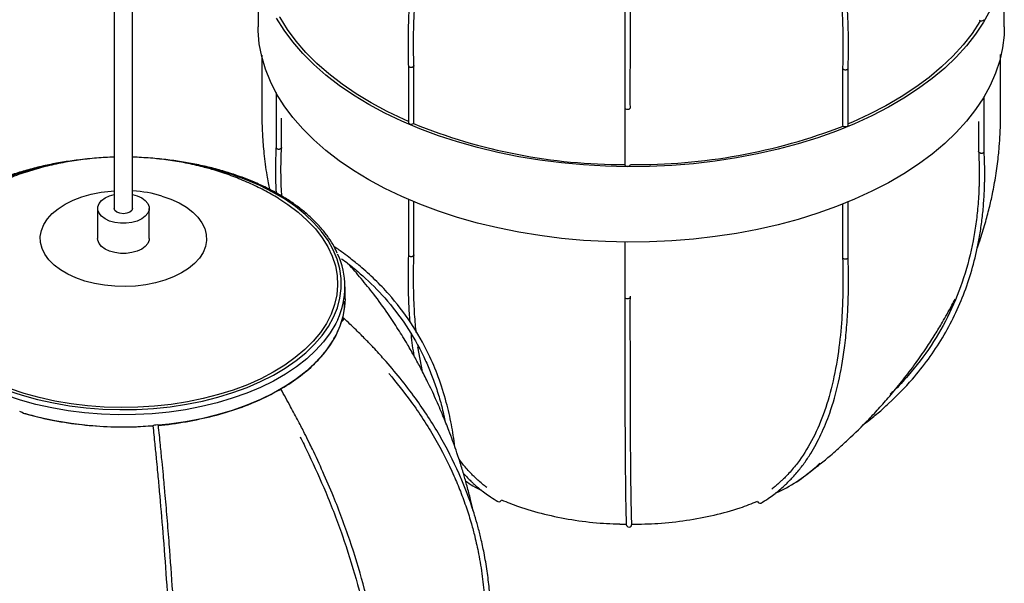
# Paper-space layout '_Isométrica' of a CAD drawing. Header units: millimetres. Extents: x -1188 to -336, y -333 to 1246.
# Tile 3 of 8: x -1033 to -767, y -155 to -2. Entities that reach past the tile are written whole.
import ezdxf

# ---------------------------------------------------------------- set-up
doc = ezdxf.new("R2010")
doc.units = ezdxf.units.MM

psp = doc.layouts.new('_Isométrica')

# ---------------------------------------------------------------- linework, layer by layer
at = {"color": 7, "linetype": 'Continuous', "lineweight": 25}
for p, q in [((-1007.64, 89.8), (-1007.64, -53.4)), ((-1002.64, -53.4), (-1002.64, 89.8)), ((-968.66, 16.18), (-968.66, -4.23)), ((-766.66, -4.23), (-766.66, 16.18)), ((-927.99, -14.79), (-927.99, -30.18)), ((-926.49, -30.18), (-926.49, -14.77)), ((-810.44, -15.44), (-810.44, -30.86)), ((-808.94, -30.86), (-808.94, -15.46)), ((-963.82, -22.07), (-963.82, -36.92)), ((-772.12, -38.01), (-772.12, -23.13)), ((-869.4, -26.14), (-869.4, -41.54)), ((-962.32, -36.95), (-962.32, -28.95)), ((-773.62, -29.91), (-773.62, -38.03)), ((-927.99, -51), (-927.99, -66)), ((-926.49, -66.01), (-926.49, -51.63)), ((-810.44, -52.28), (-810.44, -66.68)), ((-808.94, -66.67), (-808.94, -51.67)), ((-1012.14, -53.4), (-1012.14, -61.56)), ((-998.14, -61.56), (-998.14, -53.4)), ((-869.4, -62.53), (-869.4, -77.36)), ((-945.14, -77.89), (-945.14, -74.63)), ((-924.18, -97.57), (-925.39, -90.83))]:
    psp.add_line(p, q, dxfattribs=at)
at = {"color": 7, "linetype": 'Continuous', "lineweight": 25, "flags": 128}
for points in [[(-770.5, 0.26), (-772.31, -3.04), (-774.45, -6.27), (-776.92, -9.41), (-779.7, -12.47), (-782.8, -15.43), (-786.19, -18.28), (-789.87, -21), (-793.82, -23.6), (-798.03, -26.05), (-802.49, -28.36), (-807.18, -30.51), (-812.07, -32.5), (-817.17, -34.31), (-822.44, -35.95), (-827.87, -37.41), (-833.44, -38.67), (-839.12, -39.75), (-844.91, -40.63), (-850.78, -41.3), (-856.71, -41.78), (-862.68, -42.05), (-868.66, -42.12), (-874.65, -41.99), (-880.6, -41.64), (-886.51, -41.1), (-892.36, -40.36), (-898.12, -39.41), (-903.77, -38.27), (-909.29, -36.94), (-914.67, -35.42), (-919.88, -33.73), (-924.91, -31.85), (-929.74, -29.81), (-934.35, -27.61), (-938.73, -25.25), (-942.86, -22.75), (-946.72, -20.11), (-950.3, -17.34), (-953.6, -14.45), (-956.59, -11.46), (-959.27, -8.37), (-961.63, -5.2), (-963.66, -1.94)], [(-927.99, -29.86), (-929.13, -29.36), (-933.69, -27.17), (-938.03, -24.84), (-942.11, -22.36), (-945.94, -19.75), (-949.49, -17.01), (-952.75, -14.15), (-955.71, -11.19), (-958.37, -8.13), (-960.7, -4.98), (-962.71, -1.77), (-962.84, -1.53)], [(-773.11, -2.61), (-773.25, -2.85), (-775.37, -6.04), (-777.81, -9.16), (-780.57, -12.19), (-783.64, -15.12), (-787, -17.94), (-790.64, -20.63), (-794.55, -23.2), (-798.72, -25.64), (-803.14, -27.92), (-807.77, -30.05), (-808.94, -30.54)], [(-766.66, -4.23), (-766.74, -6.54), (-767.16, -9.98), (-767.92, -13.41), (-769.04, -16.81), (-770.5, -20.16), (-772.31, -23.45), (-774.45, -26.68), (-776.92, -29.83), (-779.7, -32.89), (-782.8, -35.84), (-786.19, -38.69), (-789.87, -41.42), (-793.82, -44.01), (-798.03, -46.47), (-802.49, -48.77), (-807.18, -50.92), (-812.07, -52.91), (-817.17, -54.73), (-822.44, -56.37), (-827.87, -57.82), (-833.44, -59.09), (-839.12, -60.16), (-844.91, -61.04), (-850.78, -61.72), (-856.71, -62.19), (-862.68, -62.47), (-868.66, -62.54), (-874.65, -62.4), (-880.6, -62.06), (-886.51, -61.51), (-892.36, -60.77), (-898.12, -59.82), (-903.77, -58.69), (-909.29, -57.36), (-914.67, -55.84), (-919.88, -54.14), (-924.91, -52.27), (-929.74, -50.22), (-934.35, -48.02), (-938.73, -45.66), (-942.86, -43.16), (-946.72, -40.52), (-950.3, -37.75), (-953.6, -34.87), (-956.59, -31.88), (-959.27, -28.79), (-961.63, -25.61), (-963.66, -22.36), (-965.35, -19.04), (-966.7, -15.68), (-967.7, -12.27), (-968.35, -8.83), (-968.64, -5.38), (-968.66, -4.23)], [(-927.69, -30.53), (-927.42, -30.6), (-927.13, -30.61), (-926.86, -30.56), (-926.64, -30.44), (-926.51, -30.29), (-926.49, -30.18)], [(-810.44, -30.86), (-810.42, -30.95), (-810.3, -31.11), (-810.09, -31.22), (-809.81, -31.28), (-809.52, -31.28), (-809.25, -31.21)], [(-869.4, -41.54), (-869.35, -41.71), (-869.19, -41.85), (-868.95, -41.94), (-868.66, -41.98)], [(-868.66, -41.98), (-868.37, -41.95), (-868.13, -41.85), (-867.96, -41.71), (-867.9, -41.55), (-867.9, -41.54)], [(-1000.19, -50.54), (-999.21, -51.25), (-998.53, -52.06), (-998.18, -52.95), (-998.18, -53.85), (-998.53, -54.73), (-999.21, -55.55), (-1000.19, -56.26), (-1001.41, -56.82), (-1002.82, -57.21), (-1004.35, -57.41), (-1005.92, -57.41), (-1007.45, -57.21), (-1008.86, -56.82), (-1010.09, -56.26), (-1011.06, -55.55), (-1011.74, -54.73), (-1012.09, -53.85), (-1012.09, -52.95), (-1011.74, -52.06), (-1011.06, -51.25), (-1010.09, -50.54), (-1008.86, -49.98), (-1007.64, -49.62)], [(-1002.64, -49.62), (-1001.41, -49.98), (-1000.19, -50.54)], [(-963.06, -50.76), (-960.62, -52.35), (-957.84, -54.43), (-955.35, -56.64), (-953.17, -58.94), (-951.31, -61.34), (-949.78, -63.82), (-948.59, -66.36), (-947.75, -68.94), (-947.27, -71.56), (-947.14, -74.19), (-947.37, -76.81), (-947.95, -79.42), (-948.89, -81.99), (-950.18, -84.51), (-951.8, -86.97), (-953.75, -89.34), (-956.02, -91.62), (-958.6, -93.79), (-961.45, -95.84), (-964.58, -97.75), (-967.96, -99.51), (-971.57, -101.12), (-975.38, -102.55), (-979.38, -103.81), (-983.54, -104.89), (-987.83, -105.77), (-992.22, -106.45), (-996.7, -106.94), (-1001.23, -107.22), (-1005.78, -107.29), (-1010.33, -107.16), (-1014.85, -106.82), (-1019.3, -106.28), (-1023.67, -105.54), (-1027.93, -104.6), (-1032.04, -103.47), (-1035.99, -102.16)], [(-1002.64, -53.4), (-1002.83, -53.95), (-1003.37, -54.42), (-1004.18, -54.73), (-1005.14, -54.84), (-1006.09, -54.73), (-1006.9, -54.42), (-1007.45, -53.95), (-1007.64, -53.4), (-1007.64, -53.4)], [(-998.14, -61.56), (-998.18, -62.02), (-998.53, -62.9), (-999.21, -63.71), (-1000.19, -64.42), (-1001.41, -64.99), (-1002.82, -65.38), (-1004.35, -65.58), (-1005.92, -65.58), (-1007.45, -65.38), (-1008.86, -64.99), (-1010.09, -64.42), (-1011.06, -63.71), (-1011.74, -62.9), (-1012.09, -62.02), (-1012.14, -61.56)], [(-945.14, -77.89), (-945.25, -80), (-945.7, -82.65), (-946.51, -85.26), (-947.65, -87.83), (-949.14, -90.34), (-950.95, -92.78), (-953.09, -95.13), (-955.52, -97.38), (-958.25, -99.51), (-961.26, -101.52), (-964.52, -103.39), (-968.02, -105.11), (-971.74, -106.67), (-975.65, -108.06), (-979.74, -109.28), (-983.97, -110.31), (-988.33, -111.15), (-992.79, -111.79), (-995.67, -112.1)], [(-945.46, -83.31), (-945.45, -83.18), (-945.52, -83.12), (-945.67, -83.15), (-945.86, -83.27), (-945.86, -83.27)]]:
    psp.add_lwpolyline(points, dxfattribs=at)
at = {"color": 8, "linetype": 'Continuous', "lineweight": 25, "flags": 128}
for points in [[(-1025.22, -41.79), (-1028.64, -42.57), (-1032.76, -43.72), (-1036.72, -45.04)], [(-1032.5, -103.99), (-1028.37, -105.12), (-1024.1, -106.06), (-1019.71, -106.82), (-1015.24, -107.37), (-1010.7, -107.72), (-1006.14, -107.87), (-1001.56, -107.81), (-997.01, -107.55), (-992.5, -107.08), (-988.08, -106.42), (-983.75, -105.56), (-979.55, -104.5), (-975.51, -103.27), (-971.65, -101.85), (-967.98, -100.27), (-964.54, -98.53), (-961.35, -96.64), (-958.41, -94.61), (-955.76, -92.46), (-953.41, -90.19), (-951.36, -87.83), (-949.64, -85.38), (-948.26, -82.87), (-947.21, -80.29), (-946.52, -77.68), (-946.17, -75.05), (-946.19, -72.41), (-946.55, -69.78), (-947.27, -67.17), (-948.34, -64.6), (-949.74, -62.09), (-951.48, -59.64), (-953.55, -57.28), (-955.92, -55.03), (-958.59, -52.88), (-961.54, -50.86), (-964.75, -48.98), (-968.21, -47.25), (-971.88, -45.68), (-975.76, -44.27), (-979.81, -43.05), (-984.02, -42.01), (-984.74, -41.85)], [(-994.69, -50.05), (-992.28, -50.9), (-990.06, -51.91), (-988.08, -53.08), (-986.38, -54.38), (-984.96, -55.79), (-983.87, -57.3), (-983.11, -58.87), (-982.7, -60.49), (-982.64, -62.12), (-982.94, -63.74), (-983.59, -65.33), (-984.58, -66.86), (-985.89, -68.3), (-987.5, -69.64), (-989.4, -70.86), (-991.54, -71.92), (-993.89, -72.82), (-996.43, -73.55), (-999.1, -74.08), (-1001.86, -74.42), (-1004.68, -74.56), (-1007.5, -74.49), (-1010.29, -74.21), (-1013, -73.74), (-1015.58, -73.08), (-1018, -72.23), (-1020.21, -71.22), (-1022.19, -70.05), (-1023.89, -68.75), (-1025.31, -67.33), (-1026.4, -65.83), (-1027.16, -64.26), (-1027.57, -62.64), (-1027.63, -61.01), (-1027.33, -59.39), (-1026.68, -57.8), (-1025.7, -56.27), (-1024.38, -54.82), (-1022.77, -53.48), (-1020.88, -52.27), (-1018.73, -51.21), (-1016.38, -50.31), (-1013.85, -49.58), (-1011.17, -49.04), (-1008.41, -48.71), (-1007.64, -48.65)], [(-1032.97, -105.31), (-1036.96, -103.99), (-1040.76, -102.5), (-1044.35, -100.85), (-1047.71, -99.04), (-1050.82, -97.08), (-1053.66, -95), (-1056.22, -92.79), (-1058.48, -90.48), (-1060.43, -88.08), (-1062.05, -85.6), (-1063.08, -83.61)], [(-947.1, -83.43), (-947.65, -84.56), (-949.14, -87.07), (-950.95, -89.51), (-953.09, -91.86), (-955.52, -94.11), (-958.25, -96.24), (-961.26, -98.25), (-964.52, -100.12), (-968.02, -101.84), (-971.74, -103.4), (-975.65, -104.79), (-979.74, -106.01), (-983.97, -107.04), (-988.33, -107.88), (-992.79, -108.52), (-997.32, -108.97), (-1001.9, -109.22), (-1006.49, -109.26), (-1011.08, -109.1), (-1015.63, -108.73), (-1020.13, -108.17), (-1024.53, -107.41), (-1028.82, -106.45), (-1032.97, -105.31)], [(-1036.47, -102.67), (-1032.5, -103.99)]]:
    psp.add_lwpolyline(points, dxfattribs=at)
at = {"color": 7, "linetype": 'Continuous', "lineweight": 25}
for centre, radius, start, end in [((-772.88, -1.66), 0.989, 234.0383, 317.0683), ((-927.59, -30.14), 0.402, 186.0344, 256.1325), ((-869.68, 110.16), 151.7, 247.9474, 270.1045), ((-866.35, 113.98), 155.54, 269.4276, 291.1217), ((-809.35, -30.81), 0.41, 282.9476, 353.4943), ((-965.95, -74.63), 20.8, 334.9805, 25.2756), ((-947.19, -82.59), 1.88, 305.0783, 337.3555), ((-915.35, -186.6), 96.62, 119.4233, 120.0435), ((-958.94, -109.09), 7.69, 117.8597, 120.2571), ((-1034.16, -112.1), 3.81, 60.7994, 75.6148), ((-1005.19, -13.24), 99.31, 254.1513, 274.6449), ((-996.4, -113.58), 1.55, 87.5848, 119.1469), ((-996.07, -113.01), 1.01, 66.1863, 105.0578), ((-903.49, -132.06), 0.732, 251.0507, 338.2506), ((-832.8, -132.46), 0.737, 201.2827, 288.3504), ((-868.26, -138.89), 0.744, 182.9802, 270.0781), ((-868.25, -138.89), 0.744, 269.1211, 2.4962)]:
    psp.add_arc(centre, radius, start, end, dxfattribs=at)
at = {"color": 8, "linetype": 'Continuous', "lineweight": 25}
psp.add_arc((-1004.8, -84.09), 35.5, 73.464, 86.5087, dxfattribs=at)
at = {"color": 7, "linetype": 'Continuous', "lineweight": 25}
for points, knots in [([(-904.09, 88.71), (-904.79, 87.19), (-906.05, 84.45), (-907.69, 80.73), (-908.93, 77.8), (-909.94, 75.39), (-910.82, 73.21), (-912.8, 68.23), (-915.89, 59.89), (-919.62, 48.19), (-922.81, 36.05), (-925.26, 24.08), (-926.71, 14.12), (-927.49, 6.21), (-927.8, 1.6), (-927.95, -1.69), (-928.03, -4.05), (-928.09, -7.08), (-928.1, -10.82), (-928.03, -13.5), (-927.99, -14.96)], [0, 0, 0, 0, 0.043516, 0.078741, 0.105932, 0.12653, 0.146736, 0.167366, 0.266426, 0.379015, 0.491597, 0.604186, 0.716801, 0.779895, 0.839378, 0.857013, 0.881056, 0.912757, 0.952322, 1, 1, 1, 1]), ([(-808.95, -15.64), (-808.91, -14.3), (-808.84, -11.88), (-808.84, -8.54), (-808.87, -5.89), (-808.93, -3.7), (-809.01, -1.72), (-809.22, 2.84), (-809.83, 10.57), (-811.31, 21.74), (-813.59, 33.7), (-816.6, 45.86), (-819.75, 56.3), (-822.66, 64.8), (-824.53, 69.83), (-825.93, 73.44), (-826.95, 76.04), (-828.33, 79.4), (-830.1, 83.59), (-831.45, 86.63), (-832.2, 88.29)], [0, 0, 0, 0, 0.043599, 0.078994, 0.106412, 0.127133, 0.147332, 0.167951, 0.267054, 0.379695, 0.492308, 0.604908, 0.717514, 0.780598, 0.840235, 0.857749, 0.881525, 0.913008, 0.952405, 1, 1, 1, 1]), ([(-926.49, -14.91), (-926.52, -13.58), (-926.59, -11.18), (-926.6, -7.87), (-926.56, -5.25), (-926.5, -3.08), (-926.42, -1.11), (-926.2, 3.4), (-925.59, 11.07), (-924.07, 22.14), (-921.74, 34), (-918.67, 46.05), (-915.45, 56.4), (-912.48, 64.81), (-910.57, 69.8), (-909.14, 73.37), (-908.09, 75.94), (-906.68, 79.27), (-905.55, 81.9), (-904.86, 83.41), (-904.79, 83.56)], [0, 0, 0, 0, 0.045601, 0.082559, 0.111192, 0.132836, 0.153932, 0.175469, 0.279013, 0.396736, 0.514466, 0.632202, 0.749947, 0.815906, 0.878241, 0.896557, 0.92143, 0.954355, 0.99555, 1, 1, 1, 1]), ([(-831.59, 83.22), (-831.58, 83.19), (-831.02, 81.93), (-830.09, 79.7), (-828.87, 76.77), (-827.9, 74.37), (-827.05, 72.19), (-825.13, 67.21), (-822.15, 58.89), (-818.53, 47.21), (-815.44, 35.1), (-813.07, 23.18), (-811.68, 13.28), (-810.92, 5.42), (-810.62, 0.84), (-810.48, -2.42), (-810.4, -4.76), (-810.34, -7.77), (-810.33, -11.48), (-810.41, -14.13), (-810.44, -15.58)], [0, 0, 0, 0, 0.0009, 0.037707, 0.066128, 0.087652, 0.108758, 0.130307, 0.233802, 0.351446, 0.469081, 0.586707, 0.704325, 0.770205, 0.832283, 0.850702, 0.875818, 0.908895, 0.950171, 1, 1, 1, 1]), ([(-867.9, -26.3), (-867.91, -24.97), (-867.91, -22.57), (-867.91, -19.25), (-867.91, -16.61), (-867.9, -14.42), (-867.9, -12.43), (-867.9, -7.85), (-867.89, -0.04), (-867.86, 11.37), (-867.83, 23.71), (-867.77, 36.38), (-867.72, 47.38), (-867.67, 56.38), (-867.64, 61.74), (-867.62, 65.6), (-867.6, 68.38), (-867.57, 71.98), (-867.54, 76.48), (-867.52, 79.77), (-867.51, 81.57)], [0, 0, 0, 0, 0.0436118, 0.0789869, 0.1063919, 0.127105, 0.147295, 0.1679067, 0.2669859, 0.3796155, 0.4922348, 0.6048511, 0.7174744, 0.780566, 0.8402011, 0.8577187, 0.881504, 0.9129945, 0.9523976, 1, 1, 1, 1]), ([(-869.29, 32.06), (-869.3, 29.89), (-869.33, 23.47), (-869.36, 13.12), (-869.38, 2.91), (-869.4, -5.12), (-869.4, -9.77), (-869.4, -13.07), (-869.41, -15.44), (-869.41, -18.47), (-869.41, -22.19), (-869.41, -24.85), (-869.4, -26.3)], [0, 0, 0, 0, 0.101982, 0.300897, 0.499827, 0.611267, 0.716302, 0.747454, 0.789929, 0.845901, 0.915751, 1, 1, 1, 1]), ([(-967.66, -11.97), (-967.66, -13.35), (-967.66, -16.52), (-967.66, -21.19), (-967.65, -25.63), (-967.66, -28.96), (-967.6, -31.3), (-967.53, -32.86), (-967.44, -34.39), (-967.31, -36.26), (-967.09, -38.7), (-966.76, -41.49), (-966.37, -44.12), (-965.99, -46.37), (-965.74, -47.64), (-965.63, -48.24)], [0, 0, 0, 0, 0.121409, 0.279638, 0.408698, 0.5086, 0.566595, 0.606695, 0.638537, 0.686238, 0.750978, 0.825367, 0.900858, 0.953911, 1, 1, 1, 1]), ([(-774.04, -64.19), (-773.79, -63.51), (-772.97, -61.3), (-771.87, -57.66), (-770.73, -53.42), (-769.76, -49.12), (-768.92, -44.51), (-768.38, -40.47), (-768.09, -37.48), (-767.94, -35.63), (-767.83, -33.91), (-767.74, -31.98), (-767.67, -29.67), (-767.67, -26.39), (-767.67, -22.03), (-767.67, -16.97), (-767.67, -13.44), (-767.67, -11.74)], [0, 0, 0, 0, 0.038696, 0.126368, 0.203274, 0.274315, 0.363971, 0.456099, 0.493475, 0.525554, 0.556328, 0.587451, 0.631155, 0.690192, 0.781344, 0.894709, 1, 1, 1, 1]), ([(-927.99, -14.8), (-927.99, -14.8), (-928, -14.86), (-927.94, -14.97), (-927.8, -15.09), (-927.6, -15.18), (-927.36, -15.23), (-927.1, -15.22), (-926.85, -15.16), (-926.71, -15.09), (-926.64, -15.04), (-926.64, -15.04)], [0, 0, 0, 0, 0.0200024, 0.1559717, 0.2919077, 0.4278141, 0.5637077, 0.6996105, 0.8355756, 0.9860827, 1, 1, 1, 1]), ([(-926.5, -14.76), (-926.5, -14.8), (-926.5, -14.89), (-926.57, -14.98), (-926.63, -15.03), (-926.64, -15.04)], [0, 0, 0, 0, 0.387516, 0.948158, 1, 1, 1, 1]), ([(-810.3, -15.7), (-810.31, -15.7), (-810.36, -15.65), (-810.43, -15.56), (-810.43, -15.47), (-810.43, -15.43)], [0, 0, 0, 0, 0.053268, 0.573744, 1, 1, 1, 1]), ([(-810.3, -15.7), (-810.3, -15.7), (-810.24, -15.75), (-810.11, -15.82), (-809.87, -15.89), (-809.62, -15.9), (-809.37, -15.86), (-809.16, -15.78), (-809.01, -15.66), (-808.94, -15.55), (-808.95, -15.48), (-808.95, -15.47)], [0, 0, 0, 0, 0.013814, 0.148787, 0.283761, 0.418718, 0.553642, 0.688537, 0.823419, 0.95831, 1, 1, 1, 1]), ([(-869.4, -26.13), (-869.41, -26.25), (-869.33, -26.37), (-869.05, -26.53), (-868.86, -26.58), (-868.56, -26.59), (-868.47, -26.57), (-868.28, -26.53), (-868.2, -26.5), (-867.99, -26.37), (-867.91, -26.26), (-867.9, -26.14)], [0, 0, 0, 0, 0.25, 0.25, 0.5, 0.5, 0.625, 0.625, 0.75, 0.75, 1, 1, 1, 1]), ([(-963.81, -36.74), (-963.87, -38.06), (-963.97, -40.43), (-963.99, -43.66), (-963.93, -46.43), (-963.86, -48.22), (-963.8, -49.13), (-963.8, -49.2)], [0, 0, 0, 0, 0.313742, 0.566726, 0.777803, 0.982246, 1, 1, 1, 1]), ([(-963.81, -36.92), (-963.81, -36.94), (-963.82, -37), (-963.75, -37.11), (-963.61, -37.23), (-963.4, -37.32), (-963.14, -37.37), (-962.95, -37.36), (-962.86, -37.35), (-962.85, -37.35)], [0, 0, 0, 0, 0.059654, 0.240138, 0.420604, 0.601083, 0.781644, 0.981518, 1, 1, 1, 1]), ([(-962.33, -36.94), (-962.33, -36.97), (-962.33, -37.05), (-962.41, -37.16), (-962.58, -37.28), (-962.74, -37.33), (-962.84, -37.35), (-962.85, -37.35)], [0, 0, 0, 0, 0.150434, 0.415069, 0.679826, 0.9729, 1, 1, 1, 1]), ([(-962.2, -50.13), (-962.25, -49.64), (-962.37, -48.36), (-962.44, -46.2), (-962.49, -43.52), (-962.47, -40.37), (-962.37, -38.07), (-962.31, -36.79)], [0, 0, 0, 0, 0.110359, 0.295048, 0.485946, 0.715691, 1, 1, 1, 1]), ([(-1007.64, -39.53), (-1009.22, -39.6), (-1012.44, -39.74), (-1017.28, -40.29), (-1022.14, -41.1), (-1026.98, -42.22), (-1031.76, -43.62), (-1036.46, -45.33), (-1040.88, -47.29), (-1044.47, -49.12), (-1046.46, -50.34), (-1047.19, -50.79)], [0, 0, 0, 0, 0.113137, 0.229971, 0.347738, 0.466607, 0.586614, 0.707603, 0.829061, 0.937927, 1, 1, 1, 1]), ([(-963.09, -50.75), (-963.13, -50.73), (-964.42, -49.89), (-967.12, -48.45), (-971.19, -46.45), (-975.44, -44.71), (-978.54, -43.65), (-981.26, -42.82), (-984.05, -42.04), (-988.26, -41.08), (-993.01, -40.29), (-997.81, -39.74), (-1001.03, -39.6), (-1002.64, -39.53)], [0, 0, 0, 0, 0.003654, 0.112197, 0.222402, 0.334175, 0.445515, 0.459314, 0.539788, 0.654852, 0.769821, 0.884979, 1, 1, 1, 1]), ([(-947.23, -65.49), (-947.5, -64.9), (-948.16, -63.48), (-949.55, -61.32), (-951.34, -58.99), (-953.42, -56.75), (-955.77, -54.6), (-958.39, -52.56), (-961.26, -50.63), (-964.35, -48.83), (-967.66, -47.18), (-971.17, -45.66), (-974.85, -44.3), (-978.7, -43.1), (-982.68, -42.07), (-986.78, -41.21), (-990.98, -40.53), (-994.13, -40.12), (-995.89, -40), (-996.21, -39.97)], [0, 0, 0, 0, 0.044596, 0.106868, 0.169333, 0.23196, 0.294708, 0.357537, 0.420412, 0.483307, 0.546202, 0.609086, 0.671954, 0.734805, 0.797639, 0.860457, 0.923262, 0.986056, 1, 1, 1, 1]), ([(-804.98, -112.07), (-804.75, -111.9), (-803.85, -111.23), (-802.48, -110.12), (-800.85, -108.77), (-799.4, -107.51), (-796.16, -104.58), (-791.93, -100.24), (-787.14, -94.23), (-783.32, -88.46), (-780.04, -82.37), (-777.31, -75.99), (-775.15, -69.36), (-773.78, -63.51), (-772.95, -58.56), (-772.45, -54.51), (-772.19, -51.25), (-772.07, -48.86), (-772.01, -47.44), (-771.97, -45.89), (-771.95, -43.89), (-771.98, -41.14), (-772.08, -39.03), (-772.13, -37.83)], [0, 0, 0, 0, 0.009873, 0.039345, 0.061849, 0.084249, 0.107131, 0.216704, 0.299734, 0.382765, 0.465793, 0.548819, 0.631847, 0.714879, 0.761379, 0.80846, 0.857205, 0.874873, 0.890947, 0.906129, 0.928212, 0.959436, 1, 1, 1, 1]), ([(-773.63, -37.88), (-773.58, -38.91), (-773.49, -40.76), (-773.46, -43.22), (-773.46, -45.1), (-773.49, -46.53), (-773.53, -48.15), (-773.63, -50.25), (-773.87, -53.56), (-774.32, -57.58), (-775.38, -64.09), (-777.46, -72.26), (-781.27, -81.76), (-786.3, -90.64), (-791.64, -97.55), (-795.51, -101.81), (-797.23, -103.41), (-797.54, -103.69)], [0, 0, 0, 0, 0.04072, 0.073467, 0.098476, 0.115916, 0.130705, 0.163702, 0.200862, 0.265527, 0.32869, 0.472178, 0.615648, 0.759115, 0.902592, 0.982969, 1, 1, 1, 1]), ([(-773.11, -38.43), (-773.12, -38.43), (-773.2, -38.41), (-773.36, -38.36), (-773.52, -38.26), (-773.61, -38.14), (-773.61, -38.06), (-773.61, -38.03)], [0, 0, 0, 0, 0.0276953, 0.298305, 0.5689159, 0.839493, 1, 1, 1, 1]), ([(-773.11, -38.43), (-773.1, -38.43), (-773.01, -38.45), (-772.83, -38.46), (-772.58, -38.42), (-772.36, -38.34), (-772.21, -38.22), (-772.12, -38.1), (-772.13, -38.03), (-772.13, -38.01)], [0, 0, 0, 0, 0.018226, 0.196311, 0.374397, 0.552461, 0.730481, 0.908462, 1, 1, 1, 1]), ([(-1014.27, -40), (-1015.15, -40.07), (-1017.46, -40.28), (-1021.14, -40.81), (-1025.3, -41.56), (-1029.35, -42.5), (-1033.27, -43.61), (-1037.05, -44.88), (-1040.66, -46.31), (-1044.08, -47.88), (-1047.3, -49.6), (-1050.3, -51.46), (-1053.06, -53.44), (-1055.57, -55.54), (-1057.82, -57.74), (-1059.79, -60.03), (-1061.44, -62.41), (-1062.48, -64.13), (-1062.87, -65.08), (-1062.92, -65.19)], [0, 0, 0, 0, 0.038734, 0.102191, 0.165658, 0.22914, 0.292638, 0.356157, 0.419697, 0.483261, 0.546848, 0.610455, 0.674076, 0.737695, 0.801288, 0.864825, 0.928263, 0.991559, 1, 1, 1, 1]), ([(-915.39, -118), (-915.39, -118), (-915.5, -116.93), (-915.81, -114.88), (-916.51, -110.82), (-917.74, -105.47), (-919.76, -99.09), (-922.85, -91.8), (-927.17, -84.2), (-932.25, -77.62), (-936.99, -72.66), (-940.09, -69.86), (-942.35, -67.99), (-943.83, -66.82), (-945.69, -65.43), (-947.15, -64.37), (-948.02, -63.8), (-948.06, -63.77)], [0, 0, 0, 0, 0.000121, 0.046593, 0.090287, 0.181156, 0.290122, 0.39198, 0.543602, 0.695237, 0.780183, 0.864375, 0.889932, 0.916719, 0.952257, 0.997602, 1, 1, 1, 1]), ([(-927.99, -65.82), (-928.02, -67.23), (-928.09, -69.8), (-928.09, -73.18), (-928.05, -75.79), (-927.99, -77.91), (-927.91, -79.81), (-927.81, -81.88), (-927.67, -83.26), (-927.58, -84.04)], [0, 0, 0, 0, 0.224726, 0.406356, 0.546102, 0.652139, 0.756636, 0.86335, 1, 1, 1, 1]), ([(-927.98, -66), (-927.99, -66.01), (-928, -66.06), (-927.94, -66.17), (-927.8, -66.29), (-927.6, -66.38), (-927.36, -66.43), (-927.1, -66.43), (-926.85, -66.38), (-926.71, -66.31), (-926.64, -66.27), (-926.64, -66.26)], [0, 0, 0, 0, 0.028263, 0.163086, 0.297876, 0.432637, 0.567385, 0.702143, 0.836962, 0.9862, 1, 1, 1, 1]), ([(-926.5, -66.01), (-926.5, -66.04), (-926.5, -66.13), (-926.57, -66.21), (-926.63, -66.26), (-926.64, -66.26)], [0, 0, 0, 0, 0.360715, 0.945889, 1, 1, 1, 1]), ([(-925.84, -87), (-925.92, -86.27), (-926.21, -83.75), (-926.39, -80.51), (-926.51, -77.4), (-926.56, -75.37), (-926.6, -72.85), (-926.59, -69.62), (-926.52, -67.19), (-926.49, -65.86)], [0, 0, 0, 0, 0.1111308, 0.3844846, 0.4674293, 0.5550802, 0.6713635, 0.8192764, 1, 1, 1, 1]), ([(-832.51, -133.13), (-831.87, -132.74), (-830.69, -132.02), (-829.13, -130.89), (-827.79, -129.83), (-826.65, -128.86), (-825.68, -127.96), (-824.79, -127.08), (-823.84, -126.08), (-822.47, -124.52), (-820.84, -122.43), (-818.6, -119.09), (-816.22, -114.68), (-813.62, -108.31), (-811.42, -100.56), (-810.04, -92.63), (-809.31, -85.66), (-809.04, -81.28), (-808.92, -78.13), (-808.87, -76.08), (-808.84, -73.54), (-808.84, -70.28), (-808.91, -67.83), (-808.95, -66.49)], [0, 0, 0, 0, 0.040228, 0.074201, 0.102107, 0.130217, 0.152169, 0.170392, 0.193673, 0.221809, 0.273777, 0.323271, 0.411617, 0.499926, 0.61456, 0.72917, 0.793363, 0.856942, 0.876236, 0.896612, 0.923653, 0.958048, 1, 1, 1, 1]), ([(-810.44, -66.53), (-810.41, -67.94), (-810.34, -70.48), (-810.34, -73.83), (-810.38, -76.42), (-810.44, -78.51), (-810.51, -80.39), (-810.74, -84.63), (-811.36, -91.42), (-812.89, -100.21), (-815.22, -108.46), (-818.29, -115.67), (-821.12, -120.28), (-823.23, -123.06), (-824.36, -124.42), (-825.44, -125.6), (-826.33, -126.5), (-827.08, -127.21), (-827.84, -127.9), (-828.69, -128.64), (-829.32, -129.12), (-829.62, -129.36)], [0, 0, 0, 0, 0.048299, 0.087269, 0.117255, 0.140008, 0.162423, 0.185315, 0.295147, 0.419948, 0.544704, 0.669411, 0.794075, 0.82627, 0.860555, 0.893103, 0.916984, 0.933368, 0.953038, 0.976986, 1, 1, 1, 1]), ([(-946.06, -67.03), (-945.49, -67.46), (-944.45, -68.23), (-942.99, -69.4), (-941.65, -70.52), (-938.66, -73.13), (-934.01, -77.79), (-928.41, -85.05), (-924.6, -91.76), (-922.22, -97.12), (-920.77, -100.92), (-919.51, -104.91), (-918.63, -108.24), (-918.22, -110.23), (-918.1, -110.82)], [0, 0, 0, 0, 0.0403039, 0.0733411, 0.1060679, 0.139493, 0.2997088, 0.4817822, 0.6638502, 0.7367096, 0.8115799, 0.8901448, 0.9672844, 1, 1, 1, 1]), ([(-910.5, -135.1), (-910.72, -134.14), (-911.22, -131.94), (-912.06, -128.69), (-913.04, -125.23), (-914.04, -122), (-915.04, -118.96), (-916.02, -116.2), (-917.18, -113.08), (-918.69, -109.29), (-920.6, -104.88), (-922.61, -100.62), (-924.53, -96.85), (-926.34, -93.49), (-928.37, -89.94), (-930.77, -86.02), (-933.79, -81.47), (-937.13, -76.86), (-940.74, -72.41), (-943.17, -69.59), (-944.49, -68.24), (-944.58, -68.15)], [0, 0, 0, 0, 0.039088, 0.089221, 0.132913, 0.181433, 0.222777, 0.259247, 0.297151, 0.3539, 0.419495, 0.486473, 0.538902, 0.586031, 0.637073, 0.69966, 0.767323, 0.852317, 0.924368, 0.994971, 1, 1, 1, 1]), ([(-810.3, -66.93), (-810.31, -66.92), (-810.36, -66.88), (-810.43, -66.8), (-810.43, -66.72), (-810.43, -66.68)], [0, 0, 0, 0, 0.055803, 0.601052, 1, 1, 1, 1]), ([(-810.3, -66.93), (-810.3, -66.93), (-810.24, -66.97), (-810.11, -67.04), (-809.87, -67.09), (-809.62, -67.1), (-809.37, -67.06), (-809.16, -66.98), (-809.01, -66.86), (-808.94, -66.75), (-808.95, -66.69), (-808.95, -66.67)], [0, 0, 0, 0, 0.0136888, 0.147442, 0.2811958, 0.4149328, 0.548637, 0.6823122, 0.8159746, 0.9496463, 1, 1, 1, 1]), ([(-869.4, -77.2), (-869.41, -78.59), (-869.41, -81.13), (-869.41, -84.45), (-869.41, -87.03), (-869.4, -89.1), (-869.4, -90.95), (-869.4, -95.09), (-869.39, -101.71), (-869.36, -110.17), (-869.33, -117.98), (-869.27, -124.7), (-869.22, -129.43), (-869.17, -132.66), (-869.14, -134.32), (-869.12, -135.4), (-869.1, -136.14), (-869.07, -137.02), (-869.04, -138.01), (-869.02, -138.6), (-869.01, -138.93)], [0, 0, 0, 0, 0.043608, 0.078981, 0.106385, 0.127097, 0.147286, 0.167897, 0.266972, 0.379598, 0.492215, 0.604831, 0.717456, 0.780549, 0.840187, 0.857705, 0.881492, 0.912985, 0.952392, 1, 1, 1, 1]), ([(-867.51, -138.86), (-867.52, -138.57), (-867.54, -138.04), (-867.57, -137.18), (-867.59, -136.44), (-867.61, -135.78), (-867.62, -135.15), (-867.65, -133.63), (-867.7, -130.7), (-867.77, -125.54), (-867.82, -119), (-867.86, -111.34), (-867.88, -103.94), (-867.9, -97.42), (-867.9, -93.36), (-867.9, -90.35), (-867.91, -88.14), (-867.91, -85.23), (-867.91, -81.52), (-867.91, -78.72), (-867.9, -77.2)], [0, 0, 0, 0, 0.043516, 0.078744, 0.105941, 0.126541, 0.146746, 0.167375, 0.266441, 0.379046, 0.491645, 0.604245, 0.716855, 0.77994, 0.839399, 0.857034, 0.881079, 0.912764, 0.952305, 1, 1, 1, 1]), ([(-995.68, -112.07), (-995.41, -112.06), (-992.53, -111.89), (-987.19, -111.01), (-979.84, -109.42), (-972.93, -107.23), (-966.57, -104.56), (-960.87, -101.42), (-955.93, -97.89), (-951.83, -94.01), (-948.63, -89.85), (-946.45, -85.49), (-945.29, -81.68), (-945.28, -79.33), (-945.27, -78.5)], [0, 0, 0, 0, 0.009925, 0.103761, 0.197603, 0.291429, 0.385265, 0.479106, 0.572932, 0.666768, 0.76061, 0.854436, 0.948272, 1, 1, 1, 1]), ([(-869.4, -77.36), (-869.41, -77.47), (-869.33, -77.58), (-869.05, -77.74), (-868.86, -77.78), (-868.56, -77.78), (-868.47, -77.77), (-868.28, -77.73), (-868.2, -77.7), (-867.99, -77.59), (-867.91, -77.48), (-867.9, -77.37)], [0, 0, 0, 0, 0.25, 0.25, 0.5, 0.5, 0.625, 0.625, 0.75, 0.75, 1, 1, 1, 1]), ([(-820.16, -125.42), (-818.94, -124.48), (-816.77, -122.82), (-814.02, -120.53), (-812.01, -118.78), (-810.43, -117.36), (-807.54, -114.7), (-804.14, -111.34), (-800.3, -107.21), (-797.19, -103.65), (-793.97, -99.72), (-790.78, -95.51), (-787.88, -91.37), (-785.45, -87.63), (-783.61, -84.58), (-782.11, -81.96), (-780.96, -79.85), (-780.25, -78.45), (-779.96, -77.88)], [0, 0, 0, 0, 0.074457, 0.131963, 0.171271, 0.202042, 0.233498, 0.358453, 0.429294, 0.501891, 0.582951, 0.671121, 0.753682, 0.823935, 0.884245, 0.924202, 0.969081, 1, 1, 1, 1]), ([(-905.81, -172.39), (-905.74, -171.01), (-905.63, -168.5), (-905.63, -165.12), (-905.69, -162.46), (-905.79, -160.28), (-905.92, -158.31), (-906.17, -155.39), (-906.64, -151.5), (-907.41, -146.94), (-908.28, -142.91), (-909.15, -139.49), (-910.14, -136.09), (-911.32, -132.52), (-912.73, -128.79), (-915.23, -122.86), (-919.37, -114.74), (-924.94, -106.18), (-930.14, -99.38), (-933.54, -95.37), (-936.02, -92.62), (-937.65, -90.86), (-939.68, -88.74), (-942.33, -86.1), (-944.36, -84.19), (-945.47, -83.14)], [0, 0, 0, 0, 0.044245, 0.080034, 0.10758, 0.128475, 0.149054, 0.170069, 0.22048, 0.271906, 0.314088, 0.347923, 0.380067, 0.422332, 0.461837, 0.500084, 0.614778, 0.729461, 0.793699, 0.857366, 0.876692, 0.896937, 0.923794, 0.958072, 1, 1, 1, 1]), ([(-927.25, -87.54), (-927.18, -88.54), (-927.02, -90.57), (-926.65, -92.38), (-926.47, -93.3)], [0, 0, 0, 0, 0.491545, 1, 1, 1, 1]), ([(-933.27, -98.07), (-931.24, -100.57), (-926.66, -106.2), (-920.7, -115.47), (-916.49, -123.68), (-913.84, -130.04), (-912.26, -134.37), (-910.99, -138.45), (-909.89, -142.61), (-908.84, -147.35), (-907.93, -152.95), (-907.46, -157.58), (-907.27, -160.8), (-907.18, -162.88), (-907.12, -165.42), (-907.13, -168.63), (-907.24, -170.99), (-907.3, -172.29)], [0, 0, 0, 0, 0.1118338, 0.2513921, 0.3909212, 0.4467515, 0.5058204, 0.5626193, 0.6075279, 0.6686036, 0.7480478, 0.8255499, 0.8490652, 0.8738953, 0.9068333, 0.9487469, 1, 1, 1, 1]), ([(-934.47, -203.98), (-934.43, -202.63), (-934.35, -200.2), (-934.34, -196.86), (-934.39, -194.22), (-934.46, -192.03), (-934.55, -190.05), (-934.81, -185.51), (-935.54, -177.83), (-937.33, -166.8), (-940.09, -155.06), (-943.71, -143.19), (-947.52, -133.06), (-951.03, -124.85), (-953.28, -119.99), (-954.97, -116.52), (-956.21, -114.03), (-957.87, -110.8), (-960, -106.79), (-961.64, -103.88), (-962.53, -102.29)], [0, 0, 0, 0, 0.043593, 0.078989, 0.10641, 0.127132, 0.147331, 0.167951, 0.267059, 0.379705, 0.492324, 0.604929, 0.717535, 0.780617, 0.840251, 0.857763, 0.881537, 0.913018, 0.952411, 1, 1, 1, 1]), ([(-1032.44, -108.71), (-1030.25, -109.32), (-1025.69, -110.57), (-1018.29, -111.79), (-1010.53, -112.48), (-1003.37, -112.63), (-998.89, -112.3), (-997.01, -112.15)], [0, 0, 0, 0, 0.199275, 0.41428, 0.629306, 0.844345, 1, 1, 1, 1]), ([(-997.16, -112.24), (-996.99, -113.88), (-996.68, -116.84), (-996.28, -120.84), (-995.98, -123.99), (-995.73, -126.57), (-995.52, -128.9), (-995.04, -134.22), (-994.29, -143.08), (-993.38, -155.41), (-992.6, -168.08), (-992.01, -180.44), (-991.65, -190.61), (-991.46, -198.62), (-991.39, -203.27), (-991.35, -206.56), (-991.33, -208.93), (-991.32, -211.96), (-991.32, -215.68), (-991.33, -218.33), (-991.34, -219.77)], [0, 0, 0, 0, 0.043527, 0.078763, 0.105965, 0.126568, 0.146776, 0.167407, 0.266481, 0.379088, 0.491683, 0.604275, 0.716875, 0.779954, 0.839408, 0.857042, 0.881085, 0.912764, 0.9523, 1, 1, 1, 1]), ([(-989.84, -219.8), (-989.84, -218.48), (-989.82, -216.07), (-989.82, -212.75), (-989.83, -210.1), (-989.84, -207.91), (-989.86, -205.92), (-989.91, -201.34), (-990.07, -193.52), (-990.44, -182.12), (-991.01, -169.79), (-991.76, -157.14), (-992.55, -146.17), (-993.28, -137.19), (-993.74, -131.84), (-994.09, -128), (-994.35, -125.23), (-994.7, -121.63), (-995.14, -117.15), (-995.48, -113.87), (-995.66, -112.08)], [0, 0, 0, 0, 0.043602, 0.07898, 0.106389, 0.127104, 0.147294, 0.167907, 0.26699, 0.379626, 0.492252, 0.604873, 0.717497, 0.780587, 0.840219, 0.857735, 0.881518, 0.913006, 0.952404, 1, 1, 1, 1]), ([(-957.3, -115.22), (-957.2, -115.41), (-956.76, -116.28), (-955.98, -117.86), (-953.67, -122.65), (-950.07, -130.67), (-945.72, -141.98), (-942, -153.77), (-939.14, -165.45), (-937.45, -175.21), (-936.54, -182.98), (-936.19, -187.53), (-936.01, -190.77), (-935.92, -193.1), (-935.85, -196.1), (-935.84, -199.81), (-935.93, -202.46), (-935.97, -203.92)], [0, 0, 0, 0, 0.006344, 0.029332, 0.052804, 0.165529, 0.293659, 0.421776, 0.54988, 0.677975, 0.749724, 0.817333, 0.837394, 0.864748, 0.90077, 0.945722, 1, 1, 1, 1]), ([(-906.78, -128.9), (-907.09, -128.66), (-907.82, -128.11), (-908.84, -127.23), (-909.8, -126.35), (-910.67, -125.5), (-911.61, -124.53), (-912.86, -123.14), (-913.74, -121.99), (-914.28, -121.29)], [0, 0, 0, 0, 0.113446, 0.265717, 0.384588, 0.483323, 0.609529, 0.761883, 1, 1, 1, 1]), ([(-828.57, -130.44), (-827.59, -129.96), (-824.59, -128.53), (-820.5, -125.84), (-817.84, -123.48), (-816.61, -122.39)], [0, 0, 0, 0, 0.208037, 0.633257, 1, 1, 1, 1]), ([(-913.1, -125.1), (-912.73, -125.5), (-912.07, -126.23), (-911.17, -127.12), (-910.37, -127.87), (-909.55, -128.59), (-908.53, -129.45), (-907.25, -130.45), (-905.64, -131.59), (-904.43, -132.33), (-903.78, -132.73)], [0, 0, 0, 0, 0.128324, 0.235092, 0.308447, 0.396466, 0.503611, 0.639275, 0.804433, 1, 1, 1, 1]), ([(-912.51, -127.16), (-911.86, -127.63), (-910.57, -128.55), (-908.99, -129.32), (-908.19, -129.7)], [0, 0, 0, 0, 0.4963067, 1, 1, 1, 1]), ([(-828.57, -130.44), (-827.59, -129.96), (-824.6, -128.52), (-821.79, -126.78), (-820.22, -125.44), (-820.12, -125.35)], [0, 0, 0, 0, 0.3137087, 0.9549534, 1, 1, 1, 1]), ([(-902.79, -132.27), (-901.27, -132.89), (-897.63, -134.4), (-891.23, -136.21), (-883.82, -137.71), (-876.34, -138.65), (-871.34, -138.8), (-868.96, -138.86)], [0, 0, 0, 0, 0.153886, 0.370294, 0.586714, 0.8031, 1, 1, 1, 1]), ([(-902.79, -132.27), (-901.27, -132.89), (-897.63, -134.4), (-891.23, -136.21), (-883.82, -137.71), (-876.36, -138.65), (-871.38, -138.79), (-869.01, -138.86)], [0, 0, 0, 0, 0.154087, 0.370769, 0.58745, 0.804131, 1, 1, 1, 1]), ([(-867.51, -138.87), (-865.14, -138.83), (-860.16, -138.75), (-852.66, -137.89), (-845.2, -136.47), (-838.74, -134.74), (-835.04, -133.27), (-833.51, -132.66)], [0, 0, 0, 0, 0.195948, 0.412555, 0.629185, 0.845828, 1, 1, 1, 1]), ([(-867.51, -138.87), (-865.14, -138.83), (-860.16, -138.75), (-852.66, -137.89), (-845.2, -136.47), (-838.74, -134.74), (-835.04, -133.27), (-833.51, -132.66)], [0, 0, 0, 0, 0.196037, 0.412635, 0.629234, 0.845832, 1, 1, 1, 1])]:
    psp.add_open_spline(points, degree=3, knots=knots, dxfattribs=at)

doc.saveas('drawing.dxf')
